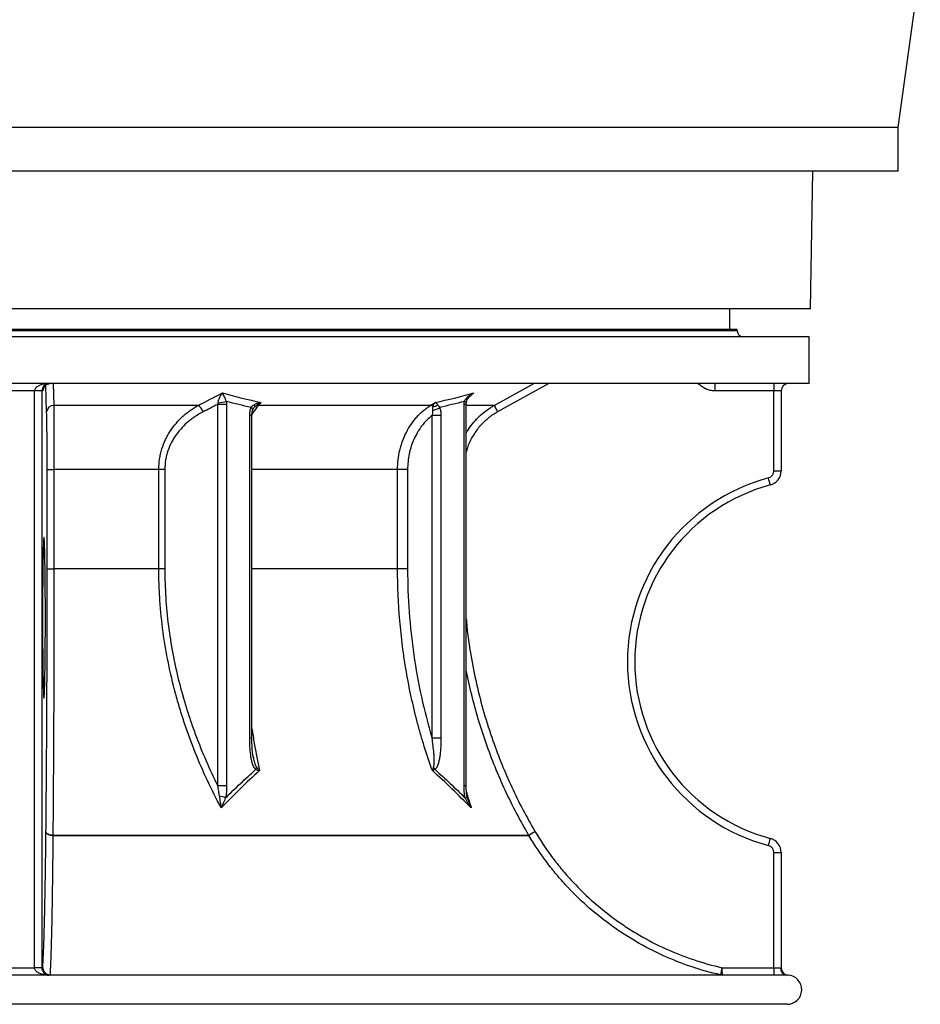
# Model space of a CAD drawing. Header units: millimetres. Extents: x 1298 to 2528, y 500 to 3537.
# Tile 2 of 7: x 1913 to 2528, y 500 to 1172. Entities that reach past the tile are written whole.
import ezdxf

# ---------------------------------------------------------------- set-up
doc = ezdxf.new("R2010")
doc.units = ezdxf.units.MM

msp = doc.modelspace()

# ---------------------------------------------------------------- linework, layer by layer
at = {"color": 7, "linetype": 'Continuous', "lineweight": 25}
for p, q in [((2513.48, 1098.65), (2528.48, 1208.65)), ((2513.48, 1098.65), (1313.48, 1098.65)), ((2513.48, 1068.65), (2513.48, 1098.65)), ((2513.48, 1068.65), (1313.48, 1068.65)), ((2453.48, 974.76), (2455.12, 1068.65)), ((2453.48, 974.76), (1373.48, 974.76)), ((2398.48, 960.66), (2398.48, 974.76)), ((2452.48, 955.66), (1374.48, 955.66)), ((2403.48, 960.66), (1423.48, 960.66)), ((2403.48, 959.66), (2403.48, 960.66)), ((2452.48, 923.66), (2452.48, 955.66)), ((2452.48, 923.66), (1374.48, 923.66)), ((1936.24, 923.66), (1936.7, 908.69)), ((2274.81, 923.66), (2239.87, 904.32)), ((1923.57, 918.66), (1903.4, 918.66)), ((1928.57, 918.66), (1923.57, 918.66)), ((1923.57, 524.66), (1923.57, 918.66)), ((1929.28, 918.66), (1928.57, 918.66)), ((1928.57, 918.66), (1928.57, 524.66)), ((2428.53, 918.66), (2388.17, 918.66)), ((2428.53, 864.05), (2428.53, 918.66)), ((2433.48, 918.66), (2428.53, 918.66)), ((2433.48, 918.66), (2433.48, 864.05)), ((2035.26, 908.69), (1936.7, 908.69)), ((2048.75, 648.81), (2048.75, 909.45)), ((2054.79, 909.45), (2048.75, 909.45)), ((2054.79, 909.45), (2054.79, 648.81)), ((2078.32, 910.82), (2076.4, 908.69)), ((2193.84, 908.69), (2076.4, 908.69)), ((2193.84, 908.69), (2197.17, 910.82)), ((2216.95, 648.81), (2216.95, 909.45)), ((2218.41, 648.81), (2218.41, 909.45)), ((2070.58, 681.45), (2070.58, 901.94)), ((2072.04, 681.45), (2072.04, 901.94)), ((2195.12, 681.45), (2195.12, 901.94)), ((2201.16, 901.94), (2195.12, 901.94)), ((2201.16, 901.94), (2201.16, 681.45)), ((1932.28, 797.06), (1932.28, 864.96)), ((1932.28, 864.96), (1936.89, 864.96)), ((2008.5, 864.96), (1936.89, 864.96)), ((1936.89, 864.96), (1936.89, 797.06)), ((2012.59, 864.96), (2008.5, 864.96)), ((2008.5, 797.06), (2008.5, 864.96)), ((2012.59, 864.96), (2012.59, 797.06)), ((2171.54, 797.06), (2171.54, 864.96)), ((2178.36, 864.96), (2171.54, 864.96)), ((2178.36, 864.96), (2178.36, 797.06)), ((2428.53, 864.05), (2433.48, 864.05)), ((1932.28, 797.06), (1936.89, 797.06)), ((2008.5, 797.06), (1936.89, 797.06)), ((2012.59, 797.06), (2008.5, 797.06)), ((2178.36, 797.06), (2171.54, 797.06)), ((2201.16, 681.45), (2195.12, 681.45)), ((2073.08, 668.13), (2073.04, 668.32)), ((2073.05, 668.39), (2073.11, 668.06)), ((2054.79, 648.81), (2048.75, 648.81)), ((1936.14, 615.04), (2261.17, 615.04)), ((2261.18, 615.01), (1936.14, 615.01)), ((2428.53, 524.66), (2428.53, 603.28)), ((2428.53, 603.28), (2433.48, 603.28)), ((2433.48, 603.28), (2433.48, 524.63)), ((1928.57, 524.66), (1923.57, 524.66)), ((1928.57, 524.64), (1923.57, 524.62)), ((1928.57, 524.66), (1929.19, 524.66)), ((2393.06, 524.66), (2428.53, 524.66)), ((2428.53, 524.66), (2432.97, 524.66)), ((2437.45, 519.66), (1933.42, 519.66)), ((1934.15, 519.79), (2391.99, 519.79)), ((2437.48, 499.66), (1389.48, 499.66))]:
    msp.add_line(p, q, dxfattribs=at)
at = {"color": 1, "linetype": 'Continuous', "lineweight": 25}
for p, q in [((2403.48, 959.66), (1423.48, 959.66)), ((1931.87, 904.32), (1931.29, 922.67)), ((2223.69, 917.25), (2219.84, 913.83)), ((2218.41, 909.45), (2216.95, 909.45)), ((2237.49, 908.69), (2218.41, 908.69)), ((2072.04, 901.94), (2070.58, 901.94)), ((2074.07, 907.84), (2073.75, 907.42)), ((2171.54, 864.96), (2072.04, 864.96)), ((2171.54, 797.06), (2072.04, 797.06)), ((2072.04, 681.45), (2070.58, 681.45)), ((2218.41, 648.81), (2216.95, 648.81))]:
    msp.add_line(p, q, dxfattribs=at)
at = {"color": 7, "linetype": 'Continuous', "lineweight": 25, "flags": 128}
for points in [[(2237.49, 908.69), (2246.24, 913.54), (2264.53, 923.66)], [(1936.14, 615.01), (1935.22, 615.09), (1934.34, 615.26), (1933.53, 615.5), (1932.82, 615.82), (1932.24, 616.2), (1931.8, 616.63), (1931.53, 617.09), (1931.43, 617.57)], [(1931.43, 617.57), (1931.53, 617.09), (1931.8, 616.64), (1932.24, 616.21), (1932.82, 615.84), (1933.53, 615.52), (1934.34, 615.28), (1935.22, 615.11), (1936.14, 615.04)], [(1936.14, 615.01), (1936.14, 615.02), (1936.14, 615.02), (1936.14, 615.02), (1936.14, 615.02), (1936.14, 615.03), (1936.14, 615.03), (1936.14, 615.03), (1936.14, 615.04)]]:
    msp.add_lwpolyline(points, dxfattribs=at)
at = {"color": 1, "linetype": 'Continuous', "lineweight": 25, "flags": 128}
for points in [[(2218.49, 910.8), (2218.5, 910.81), (2218.43, 910.92), (2218.25, 911.03), (2217.96, 911.16), (2217.56, 911.29), (2217.07, 911.43)], [(2072.61, 905.67), (2072.63, 905.73), (2072.64, 905.96), (2072.57, 906.21), (2072.41, 906.49), (2072.17, 906.78), (2071.85, 907.09), (2071.45, 907.39)]]:
    msp.add_lwpolyline(points, dxfattribs=at)
at = {"color": 7, "linetype": 'Continuous', "lineweight": 25}
for centre, radius, start, end in [((2407.48, 959.66), 4, 180, 270), ((1934.28, 918.66), 5, 90.00436, 180.00436), ((2531.44, 919.91), 143.28, 178.50021, 180.49983), ((2571.8, 919.91), 143.28, 178.50021, 180.49983), ((2438.48, 918.66), 5, 90, 180), ((1936.6, 903.95), 4.74, 88.81733, 175.54925), ((2030.93, 901.8), 8.15, 18.04792, 57.8502), ((2046.84, 944.9), 34.37, 273.59124, 283.15842), ((2072.08, 907.82), 1.99, 0.65586, 44.98386), ((2076.31, 905.34), 3.36, 88.4755, 131.78988), ((2193.49, 905.39), 3.32, 47.48398, 83.91996), ((2194.76, 914.51), 6.74, 278.29913, 308.3409), ((2388.14, 987.8), 170.16, 207.70383, 209.38013), ((2192.62, 918.66), 13.62, 282.72747, 304.2317), ((2423.53, 864.05), 5, 285.02611, 0), ((2423.48, 864.05), 10, 285.02611, 0), ((2458.53, 733.66), 130, 105.02611, 254.97389), ((2458.48, 733.66), 125, 105.02611, 254.97389), ((2282.31, 819.67), 147.9, 13.57575, 15.50852), ((2069.93, 662.22), 5.18, 334.29923, 353.73202), ((2190.16, 656.68), 7.71, 25.24493, 40.13876), ((2046.58, 621.03), 21.03, 69.16456, 80.96313), ((2416.63, 357.5), 300.82, 120.17186, 121.1166), ((2265.48, 617.56), 5, 210.35729, 210.67532), ((2416.78, 360.57), 298.25, 120.49375, 121.44664), ((2282.31, 647.65), 147.9, 344.49148, 346.42425), ((2423.48, 603.28), 10, 360, 74.97389), ((2423.53, 603.28), 5, 360, 74.97389), ((1934.19, 524.66), 5, 179.99564, 269.99564), ((1934.15, 524.75), 4.96, 180.97824, 269.91128), ((2537.47, 490.5), 148.4, 166.68986, 168.61676), ((2536.33, 523.41), 143.28, 179.50017, 181.49979), ((2571.8, 523.41), 143.28, 179.50017, 181.49979), ((2437.72, 524.42), 4.76, 177.06151, 266.72381), ((2438.48, 524.63), 5, 180, 266.17246), ((2438.48, 524.63), 5, 180, 244.273), ((1932.88, 518.34), 1.35, 85.33941, 103.0424), ((1933.42, 524.66), 5, 265.06281, 270), ((1934.32, 519.78), 0.176, 178.5892, 223.39404), ((2393.1, 524.66), 5, 257.1577, 269.99996), ((2437.48, 509.66), 10, 270, 86.1777)]:
    msp.add_arc(centre, radius, start, end, dxfattribs=at)
at = {"color": 1, "linetype": 'Continuous', "lineweight": 25}
msp.add_arc((2217.24, 642.71), 2.07, 281.91658, 330.02409, dxfattribs=at)
at = {"color": 7, "linetype": 'Continuous', "lineweight": 25}
for centre, major_axis, ratio, start_param, end_param in [((1933.4, 918.66), (9.83, 0), 0.508804, 1.570796, 3.141593), ((1933.4, 918.66), (0, 5), 0.965547, 0, 1.570796), ((1930.06, 763.66), (0, 55), 0.017463, 0.181849, 1.570796), ((1930.06, 763.66), (0, 55), 0.017463, 3.386904, 5.964763), ((1930.06, 763.66), (0, 55), 0.017463, 1.570796, 2.956216), ((1933.57, 524.66), (-10, 0), 0.999848, 0, 0.004016), ((1933.57, 524.66), (5, 0), 0.999543, 3.141593, 3.145609)]:
    msp.add_ellipse(centre, major_axis=major_axis, ratio=ratio, start_param=start_param, end_param=end_param, dxfattribs=at)
at = {"color": 1, "linetype": 'Continuous', "lineweight": 25}
for start_param, end_param in [(5.964763, 6.465035), (2.956216, 3.386904)]:
    msp.add_ellipse((1930.06, 763.66), major_axis=(0, 55), ratio=0.017463, start_param=start_param, end_param=end_param, dxfattribs=at)
at = {"color": 7, "linetype": 'Continuous', "lineweight": 25}
for points, knots in [([(1929.35, 919.4), (1929.35, 919.4), (1929.35, 919.37), (1929.35, 919.45), (1929.39, 919.65), (1929.47, 920.04), (1929.66, 920.62), (1930.01, 921.31), (1930.54, 922.04), (1931.29, 922.71), (1931.95, 923.15), (1932.38, 923.27), (1932.44, 923.29)], [0, 0, 0, 0, 0.025924, 0.131272, 0.21254, 0.289745, 0.39243, 0.512177, 0.646819, 0.800213, 0.968818, 1, 1, 1, 1]), ([(1932.44, 923.29), (1932.75, 923.41), (1933.34, 923.63), (1933.97, 923.64), (1934.28, 923.64)], [0, 0, 0, 0, 0.511741, 1, 1, 1, 1]), ([(2388.17, 918.66), (2387.64, 918.66), (2387.11, 918.69), (2386.05, 918.8), (2385.53, 918.89), (2384, 919.22), (2383, 919.54), (2381.56, 920.19), (2381.08, 920.43), (2380.18, 920.96), (2379.3, 921.53), (2378.49, 922.19), (2377.71, 922.89), (2377.33, 923.27), (2376.98, 923.66)], [0, 0, 0, 0, 0.125, 0.125, 0.25, 0.25, 0.5, 0.5, 0.625, 0.625, 0.75, 0.875, 0.875, 1, 1, 1, 1]), ([(2048.99, 910.59), (2049.05, 910.98), (2049.12, 911.34), (2049.29, 912.04), (2049.38, 912.37), (2049.7, 913.34), (2049.93, 913.93), (2050.45, 915.02), (2050.73, 915.52), (2051.16, 916.21), (2051.3, 916.43), (2051.53, 916.75), (2051.6, 916.85), (2051.76, 917.06), (2051.83, 917.15), (2051.91, 917.25)], [0, 0, 0, 0, 0.125, 0.125, 0.25, 0.25, 0.5, 0.5, 0.75, 0.75, 0.875, 0.875, 0.9375, 0.9375, 1, 1, 1, 1]), ([(2054.66, 911.43), (2054.54, 911.79), (2054.41, 912.12), (2054.16, 912.75), (2054.04, 913.05), (2053.67, 913.92), (2053.43, 914.44), (2052.97, 915.39), (2052.75, 915.82), (2052.42, 916.4), (2052.32, 916.58), (2052.16, 916.84), (2052.11, 916.93), (2052.01, 917.09), (2051.96, 917.17), (2051.91, 917.25)], [0, 0, 0, 0, 0.125, 0.125, 0.25, 0.25, 0.5, 0.5, 0.75, 0.75, 0.875, 0.875, 0.9375, 0.9375, 1, 1, 1, 1]), ([(2217.07, 911.43), (2217.2, 911.79), (2217.36, 912.12), (2217.75, 912.75), (2217.97, 913.05), (2218.69, 913.92), (2219.23, 914.44), (2220.4, 915.39), (2221.02, 915.82), (2222, 916.4), (2222.33, 916.58), (2222.83, 916.84), (2223, 916.93), (2223.35, 917.09), (2223.52, 917.17), (2223.69, 917.25)], [0, 0, 0, 0, 0.125, 0.125, 0.25, 0.25, 0.5, 0.5, 0.75, 0.75, 0.875, 0.875, 0.9375, 0.9375, 1, 1, 1, 1]), ([(2218.52, 910.8), (2218.57, 911.1), (2218.68, 911.83), (2219.23, 913), (2220.08, 914.26), (2220.85, 915.02), (2221.25, 915.41)], [0, 0, 0, 0, 0.174182, 0.414557, 0.693567, 1, 1, 1, 1]), ([(1936.7, 908.69), (1936.71, 907.61), (1936.73, 906.41), (1936.76, 903.78), (1936.77, 902.35), (1936.79, 900.03), (1936.79, 899.23), (1936.8, 897.57), (1936.81, 896.71), (1936.82, 894.09), (1936.83, 892.27), (1936.85, 888.47), (1936.85, 886.49), (1936.86, 883.92), (1936.86, 883.4), (1936.87, 882.35), (1936.87, 881.83), (1936.87, 880.26), (1936.87, 879.2), (1936.88, 876), (1936.88, 873.84), (1936.88, 870.54), (1936.88, 869.43), (1936.89, 867.2), (1936.89, 866.08), (1936.89, 864.96)], [0, 0, 0, 0, 0.125, 0.125, 0.25, 0.25, 0.3125, 0.3125, 0.375, 0.375, 0.5, 0.5, 0.625, 0.625, 0.65625, 0.65625, 0.6875, 0.6875, 0.75, 0.75, 0.875, 0.875, 0.9375, 0.9375, 1, 1, 1, 1]), ([(2008.5, 864.96), (2008.5, 867.37), (2008.69, 869.74), (2009.22, 873.24), (2009.44, 874.4), (2009.83, 876.12), (2009.98, 876.7), (2010.28, 877.84), (2010.45, 878.41), (2011.31, 881.23), (2012.16, 883.38), (2013.63, 886.49), (2014.15, 887.5), (2014.98, 888.99), (2015.27, 889.48), (2015.86, 890.45), (2016.16, 890.94), (2017.7, 893.3), (2019.03, 895.06), (2021.86, 898.38), (2023.37, 899.92), (2025.75, 902.09), (2026.56, 902.78), (2028.22, 904.12), (2029.07, 904.76), (2031.66, 906.59), (2033.43, 907.7), (2035.26, 908.69)], [0, 0, 0, 0, 0.125, 0.125, 0.1875, 0.1875, 0.21875, 0.21875, 0.25, 0.25, 0.375, 0.375, 0.4375, 0.4375, 0.46875, 0.46875, 0.5, 0.5, 0.625, 0.625, 0.75, 0.75, 0.8125, 0.8125, 0.875, 0.875, 1, 1, 1, 1]), ([(2071.45, 907.39), (2071.7, 907.77), (2072.01, 908.11), (2072.7, 908.72), (2073.08, 908.98), (2073.49, 909.22)], [0, 0, 0, 0, 0.5, 0.5, 1, 1, 1, 1]), ([(2073.49, 909.22), (2073.85, 909.43), (2074.22, 909.62), (2074.99, 909.95), (2075.39, 910.1), (2076.2, 910.37), (2076.62, 910.48), (2077.25, 910.63), (2077.46, 910.67), (2077.89, 910.75), (2078.1, 910.79), (2078.32, 910.82)], [0, 0, 0, 0, 0.25, 0.25, 0.5, 0.5, 0.75, 0.75, 0.875, 0.875, 1, 1, 1, 1]), ([(2074.07, 907.84), (2074.38, 908.16), (2074.71, 908.46), (2075.39, 909.02), (2075.74, 909.29), (2076.45, 909.78), (2076.81, 910.01), (2077.37, 910.33), (2077.56, 910.44), (2077.94, 910.64), (2078.13, 910.73), (2078.32, 910.82)], [0, 0, 0, 0, 0.25, 0.25, 0.5, 0.5, 0.75, 0.75, 0.875, 0.875, 1, 1, 1, 1]), ([(2171.54, 864.96), (2171.54, 867.2), (2171.67, 869.41), (2172.18, 873.79), (2172.56, 875.95), (2173.31, 879.16), (2173.6, 880.22), (2174.23, 882.34), (2174.57, 883.38), (2175.69, 886.45), (2176.55, 888.42), (2178.49, 892.22), (2179.57, 894.06), (2181.06, 896.25), (2181.37, 896.69), (2181.99, 897.54), (2182.31, 897.96), (2183.27, 899.2), (2183.93, 900), (2185.99, 902.31), (2187.44, 903.74), (2189.75, 905.73), (2190.54, 906.36), (2192.16, 907.57), (2193, 908.15), (2193.84, 908.69)], [0, 0, 0, 0, 0.125, 0.125, 0.25, 0.25, 0.3125, 0.3125, 0.375, 0.375, 0.5, 0.5, 0.625, 0.625, 0.65625, 0.65625, 0.6875, 0.6875, 0.75, 0.75, 0.875, 0.875, 0.9375, 0.9375, 1, 1, 1, 1]), ([(2195.73, 907.84), (2195.81, 908.16), (2195.89, 908.46), (2196.09, 909.02), (2196.21, 909.29), (2196.45, 909.78), (2196.58, 910.01), (2196.79, 910.33), (2196.87, 910.44), (2197.02, 910.64), (2197.09, 910.73), (2197.17, 910.82)], [0, 0, 0, 0, 0.25, 0.25, 0.5, 0.5, 0.75, 0.75, 0.875, 0.875, 1, 1, 1, 1]), ([(2198.94, 909.22), (2198.76, 909.43), (2198.59, 909.62), (2198.27, 909.95), (2198.11, 910.1), (2197.82, 910.37), (2197.68, 910.48), (2197.48, 910.63), (2197.42, 910.67), (2197.29, 910.75), (2197.23, 910.79), (2197.17, 910.82)], [0, 0, 0, 0, 0.25, 0.25, 0.5, 0.5, 0.75, 0.75, 0.875, 0.875, 1, 1, 1, 1]), ([(2198.94, 909.22), (2199.14, 908.98), (2199.36, 908.71), (2199.8, 908.11), (2200.03, 907.77), (2200.28, 907.39)], [0, 0, 0, 0, 0.5, 0.5, 1, 1, 1, 1]), ([(2218.42, 909.45), (2218.41, 909.56), (2218.41, 910.01), (2218.47, 910.46), (2218.51, 910.8)], [0, 0, 0, 0, 0.243751, 1, 1, 1, 1]), ([(1932.28, 864.96), (1932.28, 865.97), (1932.28, 866.98), (1932.28, 868.99), (1932.27, 869.98), (1932.27, 872.95), (1932.26, 874.9), (1932.25, 877.78), (1932.24, 878.73), (1932.23, 880.62), (1932.22, 881.56), (1932.2, 884.34), (1932.19, 886.12), (1932.15, 889.54), (1932.13, 891.18), (1932.1, 893.54), (1932.09, 894.31), (1932.06, 895.8), (1932.05, 896.52), (1932.02, 898.61), (1931.99, 899.9), (1931.93, 902.26), (1931.9, 903.34), (1931.87, 904.32)], [0, 0, 0, 0, 0.0625, 0.0625, 0.125, 0.125, 0.25, 0.25, 0.3125, 0.3125, 0.375, 0.375, 0.5, 0.5, 0.625, 0.625, 0.6875, 0.6875, 0.75, 0.75, 0.875, 0.875, 1, 1, 1, 1]), ([(2038.67, 904.32), (2036.93, 903.44), (2035.23, 902.46), (2032.76, 900.84), (2031.94, 900.27), (2030.34, 899.09), (2029.56, 898.47), (2027.27, 896.55), (2025.81, 895.18), (2023.05, 892.23), (2021.75, 890.66), (2020.24, 888.54), (2019.94, 888.11), (2019.36, 887.24), (2019.08, 886.8), (2018.25, 885.46), (2017.73, 884.55), (2016.27, 881.75), (2015.43, 879.8), (2014.56, 877.24), (2014.39, 876.72), (2014.08, 875.68), (2013.94, 875.16), (2013.54, 873.59), (2013.32, 872.53), (2012.78, 869.34), (2012.59, 867.17), (2012.59, 864.96)], [0, 0, 0, 0, 0.125, 0.125, 0.1875, 0.1875, 0.25, 0.25, 0.375, 0.375, 0.5, 0.5, 0.53125, 0.53125, 0.5625, 0.5625, 0.625, 0.625, 0.75, 0.75, 0.78125, 0.78125, 0.8125, 0.8125, 0.875, 0.875, 1, 1, 1, 1]), ([(2070.58, 901.94), (2070.58, 902.41), (2070.59, 902.88), (2070.66, 903.82), (2070.71, 904.28), (2070.86, 905.2), (2070.95, 905.65), (2071.17, 906.54), (2071.3, 906.97), (2071.45, 907.39)], [0, 0, 0, 0, 0.25, 0.25, 0.5, 0.5, 0.75, 0.75, 1, 1, 1, 1]), ([(2072.06, 901.94), (2072.06, 902.24), (2072.05, 903), (2072.2, 904.13), (2072.4, 905.1), (2072.58, 905.54), (2072.63, 905.66)], [0, 0, 0, 0, 0.227883, 0.574847, 0.876608, 1, 1, 1, 1]), ([(2072.62, 905.68), (2072.74, 905.96), (2073.01, 906.56), (2073.43, 907.18), (2073.71, 907.45), (2073.71, 907.45)], [0, 0, 0, 0, 0.483168, 0.998716, 1, 1, 1, 1]), ([(2195.12, 901.94), (2193.83, 900.9), (2191.38, 898.67), (2189.17, 896.12), (2187.61, 894.08), (2187.11, 893.38), (2186.14, 891.94), (2185.67, 891.21), (2184.34, 888.98), (2183.53, 887.43), (2182.09, 884.24), (2181.45, 882.6), (2180.61, 880.04), (2180.35, 879.18), (2179.88, 877.44), (2179.67, 876.57), (2179.11, 873.94), (2178.83, 872.17), (2178.46, 868.59), (2178.36, 866.79), (2178.36, 864.96)], [0, 0, 0, 0, 0.125, 0.25, 0.25, 0.3125, 0.3125, 0.375, 0.375, 0.5, 0.5, 0.625, 0.625, 0.6875, 0.6875, 0.75, 0.75, 0.875, 0.875, 1, 1, 1, 1]), ([(2195.12, 901.94), (2195.3, 902.51), (2195.44, 903.09), (2195.58, 903.95), (2195.61, 904.23), (2195.64, 904.8), (2195.64, 905.09), (2195.62, 905.37)], [0, 0, 0, 0, 0.5, 0.5, 0.75, 0.75, 1, 1, 1, 1]), ([(2195.62, 905.37), (2195.58, 905.84), (2195.58, 906.27), (2195.63, 907.09), (2195.67, 907.48), (2195.73, 907.84)], [0, 0, 0, 0, 0.5, 0.5, 1, 1, 1, 1]), ([(2200.28, 907.39), (2200.43, 906.97), (2200.57, 906.53), (2200.79, 905.65), (2200.88, 905.2), (2201.02, 904.28), (2201.07, 903.82), (2201.14, 902.89), (2201.16, 902.41), (2201.16, 901.94)], [0, 0, 0, 0, 0.25, 0.25, 0.5, 0.5, 0.75, 0.75, 1, 1, 1, 1]), ([(1929.86, 817.27), (1929.87, 817.38), (1929.89, 817.54), (1929.89, 817.53), (1929.89, 817.53)], [0, 0, 0, 0, 0.657658, 1, 1, 1, 1]), ([(1931.43, 617.57), (1931.57, 631.19), (1931.69, 645.25), (1931.82, 663.38), (1931.85, 667.03), (1931.88, 672.56), (1931.9, 674.4), (1931.92, 678.11), (1931.93, 679.98), (1931.99, 689.3), (1932.03, 696.81), (1932.13, 719.46), (1932.19, 734.74), (1932.26, 765.64), (1932.28, 781.26), (1932.28, 797.06)], [0, 0, 0, 0, 0.25, 0.25, 0.3125, 0.3125, 0.34375, 0.34375, 0.375, 0.375, 0.5, 0.5, 0.75, 0.75, 1, 1, 1, 1]), ([(1936.89, 797.06), (1936.89, 781.05), (1936.87, 765.23), (1936.81, 733.92), (1936.76, 718.44), (1936.67, 695.49), (1936.64, 687.88), (1936.59, 678.43), (1936.58, 676.54), (1936.56, 672.78), (1936.55, 670.91), (1936.52, 665.3), (1936.49, 661.59), (1936.42, 650.53), (1936.37, 643.27), (1936.29, 632.55), (1936.26, 629), (1936.2, 621.97), (1936.17, 618.49), (1936.14, 615.04)], [0, 0, 0, 0, 0.25, 0.25, 0.5, 0.5, 0.625, 0.625, 0.65625, 0.65625, 0.6875, 0.6875, 0.75, 0.75, 0.875, 0.875, 0.9375, 0.9375, 1, 1, 1, 1]), ([(2051.08, 633.77), (2044.52, 646.03), (2038.59, 658.66), (2030.75, 678.2), (2028.32, 684.82), (2024.94, 694.9), (2023.86, 698.29), (2021.8, 705.11), (2020.82, 708.53), (2016.19, 725.78), (2013.34, 739.77), (2010.46, 761.06), (2009.73, 768.2), (2008.99, 779.01), (2008.81, 782.62), (2008.56, 789.84), (2008.5, 793.45), (2008.5, 797.06)], [0, 0, 0, 0, 0.25, 0.25, 0.375, 0.375, 0.4375, 0.4375, 0.5, 0.5, 0.75, 0.75, 0.875, 0.875, 0.9375, 0.9375, 1, 1, 1, 1]), ([(2012.59, 797.06), (2012.59, 783.96), (2013.43, 771.03), (2016.65, 745.52), (2019.04, 732.93), (2023.7, 714.27), (2025.44, 708.09), (2028.31, 698.88), (2029.31, 695.82), (2031.39, 689.75), (2032.47, 686.73), (2038.06, 671.77), (2043.13, 660.13), (2048.75, 648.81)], [0, 0, 0, 0, 0.25, 0.25, 0.5, 0.5, 0.625, 0.625, 0.6875, 0.6875, 0.75, 0.75, 1, 1, 1, 1]), ([(2195.27, 659.29), (2193.32, 664.74), (2191.48, 670.25), (2188.9, 678.58), (2188.07, 681.37), (2186.46, 686.97), (2185.69, 689.78), (2182, 703.87), (2179.52, 715.28), (2176.53, 732.62), (2175.66, 738.44), (2174.16, 750.1), (2173.54, 755.94), (2172.04, 773.5), (2171.54, 785.26), (2171.54, 797.06)], [0, 0, 0, 0, 0.125, 0.125, 0.1875, 0.1875, 0.25, 0.25, 0.5, 0.5, 0.625, 0.625, 0.75, 0.75, 1, 1, 1, 1]), ([(2178.36, 797.06), (2178.36, 787.13), (2178.72, 777.28), (2180.14, 757.72), (2181.19, 748.01), (2183.99, 728.74), (2185.73, 719.18), (2189.91, 700.2), (2192.34, 690.79), (2195.12, 681.45)], [0, 0, 0, 0, 0.25, 0.25, 0.5, 0.5, 0.75, 0.75, 1, 1, 1, 1]), ([(1929.89, 709.78), (1929.89, 709.78), (1929.9, 709.75), (1929.88, 709.85), (1929.87, 710.02), (1929.86, 710.1)], [0, 0, 0, 0, 0.058229, 0.6030668, 1, 1, 1, 1]), ([(1929.88, 709.79), (1929.88, 709.79), (1929.88, 709.79), (1929.87, 709.92), (1929.86, 710)], [0, 0, 0, 0, 0.405678, 1, 1, 1, 1]), ([(2074.6, 659.97), (2074.31, 660.24), (2074.06, 660.56), (2073.6, 661.26), (2073.39, 661.64), (2073.02, 662.45), (2072.85, 662.86), (2072.55, 663.72), (2072.41, 664.15), (2072.16, 665.04), (2072.04, 665.5), (2071.83, 666.41), (2071.74, 666.86), (2071.47, 668.24), (2071.33, 669.17), (2070.97, 671.96), (2070.81, 673.84), (2070.62, 677.63), (2070.58, 679.54), (2070.58, 681.45)], [0, 0, 0, 0, 0.0625, 0.0625, 0.125, 0.125, 0.1875, 0.1875, 0.25, 0.25, 0.3125, 0.3125, 0.375, 0.375, 0.5, 0.5, 0.75, 0.75, 1, 1, 1, 1]), ([(2073.08, 668.05), (2073, 668.45), (2072.75, 669.69), (2072.45, 672.03), (2072.19, 675.22), (2072.05, 678.44), (2072.06, 680.56), (2072.06, 681.45)], [0, 0, 0, 0, 0.090834, 0.287151, 0.528294, 0.803536, 1, 1, 1, 1]), ([(2196.05, 661.65), (2196.13, 661.81), (2196.2, 661.99), (2196.3, 662.36), (2196.34, 662.54), (2196.44, 663.12), (2196.49, 663.53), (2196.58, 664.74), (2196.59, 665.56), (2196.57, 667.22), (2196.54, 668.05), (2196.44, 669.72), (2196.38, 670.55), (2196.17, 673.06), (2195.98, 674.74), (2195.58, 678.1), (2195.36, 679.77), (2195.12, 681.45)], [0, 0, 0, 0, 0.03125, 0.03125, 0.0625, 0.0625, 0.125, 0.125, 0.25, 0.25, 0.375, 0.375, 0.5, 0.5, 0.75, 0.75, 1, 1, 1, 1]), ([(2201.16, 681.45), (2201.16, 679.54), (2201.12, 677.64), (2200.92, 673.84), (2200.76, 671.94), (2200.4, 669.14), (2200.25, 668.21), (2199.9, 666.38), (2199.7, 665.47), (2199.32, 664.14), (2199.18, 663.7), (2198.88, 662.85), (2198.71, 662.43), (2198.34, 661.63), (2198.13, 661.25), (2197.67, 660.55), (2197.42, 660.24), (2197.13, 659.97)], [0, 0, 0, 0, 0.25, 0.25, 0.5, 0.5, 0.625, 0.625, 0.75, 0.75, 0.8125, 0.8125, 0.875, 0.875, 0.9375, 0.9375, 1, 1, 1, 1]), ([(2077.22, 659.29), (2072.75, 655.25), (2068.36, 651.07), (2059.67, 642.52), (2055.36, 638.17), (2051.08, 633.77)], [0, 0, 0, 0, 0.5, 0.5, 1, 1, 1, 1]), ([(2054.06, 640.68), (2057.44, 644), (2060.83, 647.27), (2067.67, 653.72), (2071.12, 656.89), (2074.6, 659.97)], [0, 0, 0, 0, 0.5, 0.5, 1, 1, 1, 1]), ([(2074.6, 659.97), (2074.98, 659.82), (2075.39, 659.69), (2076.04, 659.52), (2076.27, 659.47), (2076.73, 659.37), (2076.97, 659.33), (2077.22, 659.29)], [0, 0, 0, 0, 0.5, 0.5, 0.75, 0.75, 1, 1, 1, 1]), ([(2075.08, 661.65), (2075.38, 661.23), (2075.71, 660.83), (2076.25, 660.24), (2076.43, 660.04), (2076.82, 659.66), (2077.01, 659.47), (2077.22, 659.29)], [0, 0, 0, 0, 0.5, 0.5, 0.75, 0.75, 1, 1, 1, 1]), ([(2196.05, 661.65), (2195.85, 661.23), (2195.69, 660.83), (2195.49, 660.24), (2195.44, 660.04), (2195.34, 659.66), (2195.3, 659.47), (2195.27, 659.29)], [0, 0, 0, 0, 0.5, 0.5, 0.75, 0.75, 1, 1, 1, 1]), ([(2197.13, 659.97), (2196.76, 659.82), (2196.42, 659.69), (2195.95, 659.52), (2195.81, 659.47), (2195.53, 659.37), (2195.4, 659.33), (2195.27, 659.29)], [0, 0, 0, 0, 0.5, 0.5, 0.75, 0.75, 1, 1, 1, 1]), ([(2221.84, 633.77), (2217.48, 638.17), (2213.1, 642.52), (2204.26, 651.07), (2199.8, 655.25), (2195.27, 659.29)], [0, 0, 0, 0, 0.5, 0.5, 1, 1, 1, 1]), ([(2197.13, 659.97), (2200.62, 656.89), (2204.06, 653.72), (2210.9, 647.27), (2214.29, 644), (2217.67, 640.68)], [0, 0, 0, 0, 0.5, 0.5, 1, 1, 1, 1]), ([(2049.89, 641.8), (2049.78, 642.96), (2049.62, 644.13), (2049.23, 646.47), (2049, 647.64), (2048.75, 648.81)], [0, 0, 0, 0, 0.5, 0.5, 1, 1, 1, 1]), ([(2054.79, 648.81), (2054.79, 647.43), (2054.74, 646.07), (2054.51, 643.35), (2054.33, 642.01), (2054.06, 640.68)], [0, 0, 0, 0, 0.5, 0.5, 1, 1, 1, 1]), ([(2217.67, 640.68), (2217.4, 642.01), (2217.22, 643.35), (2217, 646.07), (2216.95, 647.43), (2216.95, 648.81)], [0, 0, 0, 0, 0.5, 0.5, 1, 1, 1, 1]), ([(2218.99, 641.66), (2218.93, 641.93), (2218.73, 642.81), (2218.54, 644.51), (2218.41, 646.64), (2218.42, 648.11), (2218.42, 648.81)], [0, 0, 0, 0, 0.116208, 0.388834, 0.711361, 1, 1, 1, 1]), ([(2049.89, 641.8), (2050.02, 640.4), (2050.19, 639.04), (2050.49, 637.04), (2050.6, 636.37), (2050.77, 635.39), (2050.83, 635.06), (2050.95, 634.41), (2051.02, 634.09), (2051.08, 633.77)], [0, 0, 0, 0, 0.5, 0.5, 0.75, 0.75, 0.875, 0.875, 1, 1, 1, 1]), ([(2054.06, 640.68), (2053.51, 639.47), (2052.99, 638.3), (2052.24, 636.58), (2052, 636.01), (2051.65, 635.16), (2051.54, 634.88), (2051.31, 634.32), (2051.19, 634.05), (2051.08, 633.77)], [0, 0, 0, 0, 0.5, 0.5, 0.75, 0.75, 0.875, 0.875, 1, 1, 1, 1]), ([(2217.67, 640.68), (2218.23, 639.47), (2218.87, 638.3), (2219.92, 636.58), (2220.28, 636.01), (2220.85, 635.16), (2221.04, 634.88), (2221.44, 634.32), (2221.64, 634.05), (2221.84, 633.77)], [0, 0, 0, 0, 0.5, 0.5, 0.75, 0.75, 0.875, 0.875, 1, 1, 1, 1]), ([(2219.51, 639.86), (2219.48, 639.94), (2219.27, 640.54), (2219.15, 641.15), (2219.06, 641.68)], [0, 0, 0, 0, 0.137782, 1, 1, 1, 1]), ([(1929.19, 524.66), (1929.31, 526.18), (1929.42, 528.03), (1929.57, 530.75), (1929.59, 531.31), (1929.65, 532.49), (1929.68, 533.09), (1929.76, 534.97), (1929.81, 536.3), (1929.98, 540.5), (1930.08, 543.59), (1930.28, 550.37), (1930.38, 554.05), (1930.52, 560.01), (1930.57, 562.07), (1930.64, 565.28), (1930.66, 566.37), (1930.71, 568.58), (1930.73, 569.69), (1930.84, 575.35), (1930.93, 580.11), (1931.08, 590.05), (1931.16, 595.24), (1931.3, 606.07), (1931.36, 611.7), (1931.43, 617.57)], [0, 0, 0, 0, 0.125, 0.125, 0.15625, 0.15625, 0.1875, 0.1875, 0.25, 0.25, 0.375, 0.375, 0.5, 0.5, 0.5625, 0.5625, 0.59375, 0.59375, 0.625, 0.625, 0.75, 0.75, 0.875, 0.875, 1, 1, 1, 1]), ([(1936.14, 615.01), (1936.09, 609), (1936.04, 603.23), (1935.92, 592.13), (1935.85, 586.81), (1935.71, 576.61), (1935.64, 571.74), (1935.54, 565.94), (1935.52, 564.8), (1935.48, 562.53), (1935.46, 561.42), (1935.4, 558.13), (1935.36, 556.02), (1935.23, 549.9), (1935.14, 546.13), (1934.96, 539.19), (1934.86, 536.01), (1934.72, 531.71), (1934.67, 530.35), (1934.59, 528.43), (1934.57, 527.81), (1934.51, 526.6), (1934.49, 526.02), (1934.36, 523.23), (1934.25, 521.34), (1934.15, 519.79)], [0, 0, 0, 0, 0.125, 0.125, 0.25, 0.25, 0.375, 0.375, 0.40625, 0.40625, 0.4375, 0.4375, 0.5, 0.5, 0.625, 0.625, 0.75, 0.75, 0.8125, 0.8125, 0.84375, 0.84375, 0.875, 0.875, 1, 1, 1, 1]), ([(2391.99, 519.79), (2385.18, 521.34), (2378.51, 523.23), (2365.43, 527.64), (2359.02, 530.17), (2346.47, 535.86), (2340.33, 539.03), (2332.83, 543.4), (2331.33, 544.3), (2328.36, 546.13), (2326.89, 547.06), (2322.51, 549.92), (2319.65, 551.89), (2311.26, 558), (2300.53, 566.66), (2290.73, 576.36), (2283.73, 584.03), (2281.45, 586.65), (2278.13, 590.68), (2277.03, 592.04), (2274.88, 594.79), (2273.82, 596.18), (2270.7, 600.39), (2268.69, 603.25), (2264.83, 609.06), (2262.97, 612.01), (2261.18, 615.01)], [0, 0, 0, 0, 0.125, 0.125, 0.25, 0.25, 0.375, 0.375, 0.40625, 0.40625, 0.4375, 0.4375, 0.5, 0.5, 0.625, 0.75, 0.75, 0.8125, 0.8125, 0.84375, 0.84375, 0.875, 0.875, 0.9375, 0.9375, 1, 1, 1, 1]), ([(2265.44, 617.57), (2268.92, 611.71), (2272.69, 606.04), (2277.76, 599.21), (2278.79, 597.86), (2280.89, 595.17), (2281.95, 593.84), (2285.2, 589.91), (2287.42, 587.35), (2294.25, 579.87), (2303.81, 570.41), (2314.28, 561.95), (2322.47, 555.99), (2325.26, 554.07), (2329.53, 551.28), (2330.97, 550.37), (2333.87, 548.58), (2335.32, 547.71), (2342.65, 543.44), (2348.64, 540.35), (2360.89, 534.79), (2367.14, 532.32), (2379.9, 528.02), (2386.41, 526.18), (2393.06, 524.66)], [0, 0, 0, 0, 0.125, 0.125, 0.15625, 0.15625, 0.1875, 0.1875, 0.25, 0.25, 0.375, 0.5, 0.5, 0.5625, 0.5625, 0.59375, 0.59375, 0.625, 0.625, 0.75, 0.75, 0.875, 0.875, 1, 1, 1, 1]), ([(1932.58, 519.65), (1932.33, 519.66), (1932.1, 519.68), (1931.64, 519.72), (1931.41, 519.74), (1930.74, 519.82), (1930.29, 519.89), (1929.41, 520.06), (1928.97, 520.17), (1928.11, 520.42), (1927.68, 520.57), (1926.84, 520.91), (1926.43, 521.1), (1925.64, 521.56), (1925.26, 521.82), (1924.73, 522.28), (1924.56, 522.45), (1924.25, 522.81), (1924.11, 523), (1923.86, 523.42), (1923.75, 523.65), (1923.61, 524.13), (1923.57, 524.37), (1923.57, 524.62)], [0, 0, 0, 0, 0.0625, 0.0625, 0.125, 0.125, 0.25, 0.25, 0.375, 0.375, 0.5, 0.5, 0.625, 0.625, 0.75, 0.75, 0.8125, 0.8125, 0.875, 0.875, 0.9375, 0.9375, 1, 1, 1, 1]), ([(1928.57, 524.64), (1928.57, 524.4), (1928.59, 524.16), (1928.64, 523.81), (1928.66, 523.7), (1928.7, 523.48), (1928.73, 523.37), (1928.87, 522.86), (1929.03, 522.51), (1929.36, 521.9), (1929.54, 521.64), (1929.92, 521.18), (1930.12, 520.99), (1930.52, 520.64), (1930.72, 520.49), (1931.14, 520.24), (1931.35, 520.13), (1931.78, 519.95), (1932, 519.87), (1932.34, 519.78), (1932.46, 519.76), (1932.64, 519.73), (1932.71, 519.72), (1932.84, 519.7), (1932.91, 519.69), (1932.99, 519.68)], [0, 0, 0, 0, 0.0625, 0.0625, 0.09375, 0.09375, 0.125, 0.125, 0.25, 0.25, 0.375, 0.375, 0.5, 0.5, 0.625, 0.625, 0.75, 0.75, 0.875, 0.875, 0.9375, 0.9375, 0.96875, 0.96875, 1, 1, 1, 1]), ([(2432.97, 524.66), (2433.14, 524.66), (2433.26, 524.65), (2433.44, 524.64), (2433.48, 524.63), (2433.48, 524.63)], [0, 0, 0, 0, 0.5, 0.5, 1, 1, 1, 1]), ([(1933.38, 519.62), (1926.75, 519.64), (1920.11, 519.64), (1906.85, 519.64), (1900.22, 519.64), (1893.59, 519.62)], [0, 0, 0, 0, 0.5, 0.5, 1, 1, 1, 1]), ([(1932.58, 519.65), (1932.84, 519.64), (1933.1, 519.63), (1933.36, 519.62), (1933.37, 519.62), (1933.37, 519.62), (1933.38, 519.62)], [0, 0, 0, 0, 0.0008178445, 0.0008178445, 0.0008178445, 0.000837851, 0.000837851, 0.000837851, 0.000837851]), ([(2438.1, 519.64), (2438.1, 519.64), (2438.06, 519.65), (2437.75, 519.66), (2437.45, 519.66)], [0, 0, 0, 0, 0.036731, 1, 1, 1, 1])]:
    msp.add_open_spline(points, degree=3, knots=knots, dxfattribs=at)
at = {"color": 1, "linetype": 'Continuous', "lineweight": 25}
for points, knots in [([(1929.36, 919.39), (1929.35, 919.2), (1929.32, 918.76), (1929.29, 918.7), (1929.28, 918.66)], [0, 0, 0, 0, 0.4409019, 1, 1, 1, 1]), ([(2223.69, 917.25), (2223.69, 917.25), (2222.83, 916.71), (2222.05, 916.05), (2221.28, 915.39)], [0, 0, 0, 0, 0.006181, 1, 1, 1, 1]), ([(2076.4, 908.69), (2075.2, 907.26), (2073.68, 905.43), (2072.35, 903.07), (2072.07, 902.55)], [0, 0, 0, 0, 0.781183, 1, 1, 1, 1]), ([(2218.41, 889.8), (2218.73, 890.4), (2219.94, 892.65), (2222.59, 896.22), (2226.32, 900.42), (2230.53, 904.16), (2234.32, 906.87), (2236.72, 908.25), (2237.49, 908.69)], [0, 0, 0, 0, 0.075311, 0.28155, 0.487907, 0.694921, 0.901279, 1, 1, 1, 1]), ([(2239.87, 904.32), (2239.17, 903.92), (2236.28, 902.26), (2231.6, 898.69), (2226.33, 893.19), (2222.16, 886.84), (2219.47, 881.3), (2218.65, 877.82), (2218.41, 876.81)], [0, 0, 0, 0, 0.067386, 0.278752, 0.490116, 0.701345, 0.912572, 1, 1, 1, 1]), ([(2218.41, 762.96), (2218.54, 761.25), (2219.19, 753), (2221.45, 738.15), (2225.27, 718.48), (2230.33, 698.88), (2236.16, 680.6), (2242.56, 663.66), (2249.39, 647.96), (2256.93, 632.54), (2262.6, 622.56), (2265.44, 617.57)], [0, 0, 0, 0, 0.033454, 0.161033, 0.29232, 0.423713, 0.555, 0.66573, 0.77646, 0.88823, 1, 1, 1, 1]), ([(2261.17, 615.04), (2258.31, 620.07), (2252.59, 630.15), (2244.94, 645.77), (2238, 661.7), (2231.87, 677.92), (2226.54, 694.41), (2221.96, 711.08), (2219.59, 722.36), (2218.41, 727.99)], [0, 0, 0, 0, 0.14312, 0.286407, 0.429693, 0.572813, 0.714964, 0.857862, 1, 1, 1, 1]), ([(2072.04, 688.05), (2072.56, 684.66), (2073.58, 678.08), (2075.35, 668.52), (2076.6, 662.36), (2077.22, 659.29)], [0, 0, 0, 0, 0.3482887, 0.6753213, 1, 1, 1, 1]), ([(2073.11, 668.06), (2073.2, 667.55), (2073.48, 665.89), (2074.03, 663.64), (2074.82, 662.14), (2075.08, 661.65)], [0, 0, 0, 0, 0.230312, 0.747184, 1, 1, 1, 1]), ([(2218.57, 644.48), (2218.67, 644.12), (2219.7, 640.49), (2220.83, 636.96), (2221.84, 633.77)], [0, 0, 0, 0, 0.096988, 1, 1, 1, 1]), ([(2219.55, 639.84), (2219.71, 639.28), (2220.22, 637.49), (2221.05, 635.5), (2221.7, 634.06), (2221.84, 633.78), (2221.84, 633.77)], [0, 0, 0, 0, 0.267376, 0.85376, 0.997024, 1, 1, 1, 1])]:
    msp.add_open_spline(points, degree=3, knots=knots, dxfattribs=at)
at = {"color": 7, "linetype": 'Continuous', "lineweight": 25}
for points in [[(2035.26, 908.69), (2040.82, 911.51), (2046.37, 914.37), (2051.91, 917.25)], [(2051.91, 917.25), (2060.67, 914.77), (2069.47, 912.61), (2078.32, 910.82)], [(2197.17, 910.82), (2206.05, 912.61), (2214.89, 914.77), (2223.69, 917.25)], [(2048.75, 909.45), (2045.4, 907.73), (2042.04, 906.02), (2038.67, 904.32)], [(2048.75, 909.45), (2048.86, 909.83), (2048.94, 910.21), (2048.99, 910.59)], [(2071.45, 907.39), (2065.84, 908.6), (2060.24, 909.95), (2054.66, 911.43)], [(2054.66, 911.43), (2054.75, 910.77), (2054.79, 910.11), (2054.79, 909.45)], [(2217.07, 911.43), (2211.49, 909.95), (2205.89, 908.6), (2200.28, 907.39)], [(2216.95, 909.45), (2216.95, 910.11), (2216.99, 910.77), (2217.07, 911.43)], [(1903.4, 524.62), (1910.12, 524.63), (1916.84, 524.63), (1923.57, 524.62)], [(1932.99, 519.68), (1933.12, 519.67), (1933.25, 519.65), (1933.38, 519.62)], [(1933.42, 519.66), (1933.41, 519.66), (1933.39, 519.65), (1933.38, 519.62)], [(2438.15, 519.64), (2438.15, 519.64), (2438.15, 519.64), (2438.15, 519.64)]]:
    msp.add_open_spline(points, degree=3, dxfattribs=at)

doc.saveas('drawing.dxf')
